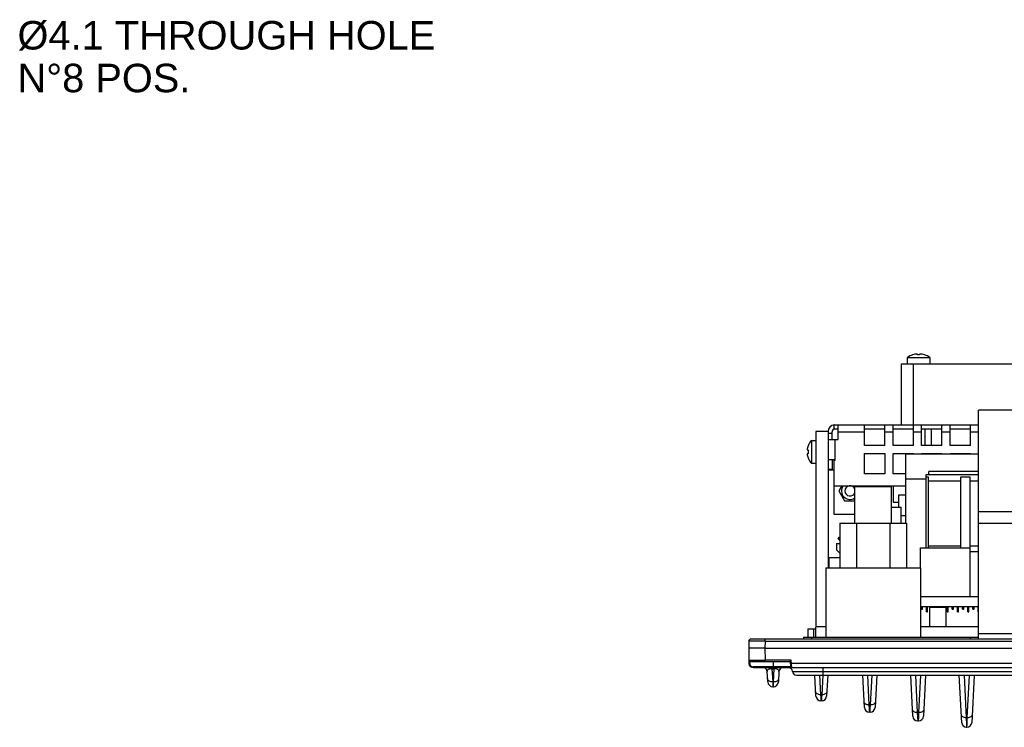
# Model space of a CAD drawing. Header units: millimetres. Extents: x 23 to 485, y 64 to 313.
# Tile 9 of 18: x 272 to 393, y 78 to 165. Entities that reach past the tile are written whole.
import ezdxf

# ---------------------------------------------------------------- set-up
doc = ezdxf.new("R2010")
doc.units = ezdxf.units.MM
doc.styles.get("Standard").update_dxf_attribs({"font": 'arial.ttf', "height": 4})

msp = doc.modelspace()

# ---------------------------------------------------------------- linework, layer by layer
at = {"color": 7, "linetype": 'Continuous'}
for p, q in [((381.2653, 123.7367), (381.2653, 122.9655)), ((381.2653, 123.7367), (384.0653, 123.7367)), ((381.9153, 124.047), (381.9153, 124.0503)), ((382.5403, 124.047), (382.5403, 124.1592)), ((382.7903, 124.1592), (382.7903, 124.047)), ((383.4153, 124.0503), (383.4153, 124.047)), ((384.0653, 123.7367), (384.0653, 122.9655)), ((380.5403, 122.9655), (380.5403, 115.4655)), ((380.5403, 122.9655), (420.5403, 122.9655)), ((390.0403, 89.1387), (390.0403, 117.2637)), ((411.0403, 117.2637), (390.0403, 117.2637)), ((372.2903, 114.9655), (372.2903, 115.4655)), ((372.2903, 115.4655), (390.0403, 115.4655)), ((372.2903, 114.9655), (372.7903, 114.9655)), ((372.7903, 113.6387), (372.7903, 115.4655)), ((376.0403, 112.9387), (376.0403, 115.4655)), ((376.0403, 114.9655), (378.5403, 114.9655)), ((378.5403, 112.9387), (378.5403, 115.4655)), ((379.5403, 112.9387), (379.5403, 115.4655)), ((379.5403, 114.9655), (382.0403, 114.9655)), ((382.0403, 112.9387), (382.0403, 115.4655)), ((383.0403, 112.9387), (383.0403, 115.4655)), ((383.0403, 114.9655), (385.5403, 114.9655)), ((383.4697, 112.9387), (383.4697, 114.9655)), ((384.2698, 112.9387), (384.2698, 114.9655)), ((385.5403, 112.9387), (385.5403, 115.4655)), ((386.5403, 112.9387), (386.5403, 115.4655)), ((386.5403, 114.9655), (389.0403, 114.9655)), ((389.0403, 112.9387), (389.0403, 115.4655)), ((370.0403, 114.6387), (370.0403, 91.0137)), ((371.5403, 114.6387), (370.0403, 114.6387)), ((371.5403, 114.6387), (371.5403, 97.8887)), ((371.5403, 114.4387), (372.0403, 114.4387)), ((372.0403, 113.6387), (372.0403, 114.5905)), ((369.0917, 112.8887), (369.1093, 112.8887)), ((369.5403, 110.7387), (369.5403, 113.5387)), ((369.5403, 113.5387), (370.0403, 113.5387)), ((371.5403, 113.6387), (372.7903, 113.6387)), ((378.5403, 112.9387), (376.0403, 112.9387)), ((382.0403, 112.9387), (379.5403, 112.9387)), ((385.5403, 112.9387), (383.0403, 112.9387)), ((389.0403, 112.9387), (386.5403, 112.9387)), ((368.9729, 112.3887), (369.1093, 112.3887)), ((369.1093, 111.8887), (368.9729, 111.8887)), ((369.0917, 111.3887), (369.1093, 111.3887)), ((376.0403, 109.4387), (376.0403, 111.9387)), ((376.0403, 111.9387), (378.5403, 111.9387)), ((378.5403, 111.9387), (378.5403, 109.4387)), ((379.5403, 109.4386), (379.5403, 111.9386)), ((379.5403, 111.9386), (382.0403, 111.9386)), ((381.0973, 103.3887), (381.0973, 111.8387)), ((390.0403, 111.8387), (381.0973, 111.8387)), ((382.0403, 111.9386), (382.0403, 111.8387)), ((383.0403, 111.8387), (383.0403, 111.9386)), ((383.0403, 111.9386), (385.5403, 111.9386)), ((383.4697, 111.8387), (383.4697, 111.9386)), ((384.2698, 111.8387), (384.2698, 111.9386)), ((385.5403, 111.9386), (385.5403, 111.8387)), ((386.5403, 111.8387), (386.5403, 111.9386)), ((386.5403, 111.9386), (389.0403, 111.9386)), ((389.0403, 111.9386), (389.0403, 111.8387)), ((369.5403, 110.7387), (370.0403, 110.7387)), ((372.4153, 111.1387), (371.5403, 111.1387)), ((372.0403, 111.1387), (372.0403, 109.9387)), ((372.2903, 104.4387), (372.2903, 111.1337)), ((372.2903, 111.1337), (372.4153, 111.1337)), ((372.0403, 109.9655), (371.5403, 109.9655)), ((371.5403, 109.9387), (372.2903, 109.9387)), ((378.5403, 109.4387), (376.0403, 109.4387)), ((381.0973, 109.4386), (379.5403, 109.4386)), ((383.5973, 100.3387), (383.5973, 109.3387)), ((383.5973, 109.3387), (383.9403, 109.3387)), ((383.5973, 109.0887), (383.8473, 109.0887)), ((383.8473, 109.0887), (383.8473, 100.3387)), ((383.9403, 109.3137), (383.9403, 109.7137)), ((390.0403, 109.7137), (383.9403, 109.7137)), ((390.0403, 109.3137), (383.9403, 109.3137)), ((387.8473, 100.3387), (387.8473, 109.0887)), ((387.8473, 109.0887), (388.9473, 109.0887)), ((388.9473, 109.0887), (388.9473, 100.3387)), ((372.2903, 107.9655), (381.0973, 107.9655)), ((373.2165, 107.9655), (372.8547, 107.3387)), ((374.8385, 103.3887), (374.8385, 107.8887)), ((374.8385, 107.8887), (379.3385, 107.8887)), ((375.3084, 107.8887), (375.2641, 107.9655)), ((376.0403, 107.9655), (376.0403, 107.8887)), ((378.5403, 107.8887), (378.5403, 107.9655)), ((379.3385, 103.3887), (379.3385, 107.8887)), ((379.5403, 107.9655), (379.5403, 105.9387)), ((381.0973, 108.8387), (383.5973, 108.8387)), ((383.8473, 108.5887), (387.8473, 108.5887)), ((388.9473, 108.5887), (390.0403, 108.5887)), ((372.8547, 107.3387), (373.5475, 106.1387)), ((380.2623, 105.3387), (380.2623, 106.8387)), ((380.2623, 106.8387), (381.0973, 106.8387)), ((373.5475, 106.1387), (374.8385, 106.1387)), ((379.3385, 105.3387), (380.5428, 105.3387)), ((379.5403, 105.9387), (380.2623, 105.9387)), ((380.5428, 103.3887), (380.5428, 105.3387)), ((374.8385, 104.4387), (372.2903, 104.4387)), ((380.5428, 104.3387), (381.0973, 104.3387)), ((411.0403, 104.7637), (390.0403, 104.7637)), ((372.9737, 103.3887), (372.9737, 97.8887)), ((372.9737, 103.3887), (381.2034, 103.3887)), ((375.0259, 103.3887), (375.0259, 97.8887)), ((379.1511, 103.3887), (379.1511, 97.8887)), ((381.2034, 103.3887), (381.2034, 97.8887)), ((372.5858, 100.8792), (372.5858, 100.1172)), ((372.5858, 100.8792), (372.9737, 100.8792)), ((372.8719, 101.6412), (372.7282, 101.4975)), ((372.7282, 101.4975), (372.9737, 101.252)), ((372.8719, 101.6412), (372.9737, 101.5394)), ((383.8473, 100.5887), (387.8473, 100.5887)), ((388.9473, 100.5887), (390.0403, 100.5887)), ((372.5858, 100.1172), (372.9737, 99.6942)), ((382.8982, 97.8887), (382.8982, 100.3387)), ((382.8982, 100.3387), (388.9942, 100.3387)), ((388.9942, 94.3387), (388.9942, 100.3387)), ((390.0403, 99.8387), (388.9942, 99.8387)), ((371.6333, 99.1647), (371.6333, 97.8887)), ((371.6333, 99.1647), (372.9737, 99.1647)), ((371.2635, 97.8887), (371.2635, 89.3887)), ((371.2635, 97.8887), (382.9135, 97.8887)), ((382.9135, 97.8887), (382.9135, 89.3887)), ((390.0403, 94.3387), (382.9135, 94.3387)), ((382.9135, 93.1387), (390.0403, 93.1387)), ((382.9871, 92.8147), (382.9871, 93.1387)), ((382.9871, 92.8147), (383.1395, 92.8147)), ((383.0506, 92.8147), (383.0506, 93.1387)), ((383.076, 92.8147), (383.076, 93.1387)), ((383.1395, 92.8147), (383.1395, 93.1387)), ((383.6221, 92.4972), (383.6221, 93.1387)), ((383.6221, 92.4972), (383.7745, 92.4972)), ((383.6856, 92.4972), (383.6856, 93.1387)), ((383.711, 92.4972), (383.711, 93.1387)), ((383.7745, 92.4972), (383.7745, 93.1387)), ((384.1403, 93.1387), (384.0403, 93.0387)), ((384.0403, 90.6387), (384.0403, 93.0387)), ((384.0403, 93.0387), (386.0403, 93.0387)), ((385.9403, 93.1387), (386.0403, 93.0387)), ((386.0403, 90.6387), (386.0403, 93.0387)), ((386.1621, 92.4972), (386.1621, 93.1387)), ((386.1621, 92.4972), (386.3145, 92.4972)), ((386.2256, 92.4972), (386.2256, 93.1387)), ((386.251, 92.4972), (386.251, 93.1387)), ((386.3145, 92.4972), (386.3145, 93.1387)), ((386.7971, 92.8147), (386.7971, 93.1387)), ((386.7971, 92.8147), (386.9495, 92.8147)), ((386.8606, 92.8147), (386.8606, 93.1387)), ((386.886, 92.8147), (386.886, 93.1387)), ((386.9495, 92.8147), (386.9495, 93.1387)), ((387.4321, 92.4972), (387.4321, 93.1387)), ((387.4321, 92.4972), (387.5845, 92.4972)), ((387.4956, 92.4972), (387.4956, 93.1387)), ((387.521, 92.4972), (387.521, 93.1387)), ((387.5845, 92.4972), (387.5845, 93.1387)), ((388.0671, 92.8147), (388.0671, 93.1387)), ((388.0671, 92.8147), (388.2195, 92.8147)), ((388.1306, 92.8147), (388.1306, 93.1387)), ((388.156, 92.8147), (388.156, 93.1387)), ((388.2195, 92.8147), (388.2195, 93.1387)), ((388.7021, 92.4972), (388.7021, 93.1387)), ((388.7021, 92.4972), (388.8545, 92.4972)), ((388.7656, 92.4972), (388.7656, 93.1387)), ((388.791, 92.4972), (388.791, 93.1387)), ((388.8545, 92.4972), (388.8545, 93.1387)), ((389.3371, 92.8147), (389.3371, 93.1387)), ((389.3371, 92.8147), (389.4895, 92.8147)), ((389.4006, 92.8147), (389.4006, 93.1387)), ((389.426, 92.8147), (389.426, 93.1387)), ((389.4895, 92.8147), (389.4895, 93.1387)), ((389.9721, 92.4972), (389.9721, 93.1387)), ((390.0356, 92.4972), (389.9721, 92.4972)), ((369.0403, 90.3887), (369.0403, 89.3887)), ((369.0403, 90.3887), (370.0403, 90.3887)), ((369.7903, 89.3887), (369.7903, 90.3887)), ((370.0403, 89.3887), (370.0403, 90.6387)), ((371.2635, 90.6387), (370.0403, 90.6387)), ((390.0403, 90.6387), (382.9135, 90.6387)), ((361.8052, 88.8931), (361.7903, 88.0387)), ((439.0254, 89.1387), (362.0552, 89.1387)), ((368.5403, 89.3887), (368.5403, 89.1387)), ((368.5403, 89.3887), (390.0403, 89.3887)), ((389.0403, 89.1387), (389.0403, 89.3887)), ((361.7903, 88.0387), (361.8236, 86.13)), ((363.79, 88.0387), (361.7903, 88.0387)), ((363.79, 88.0387), (437.2906, 88.0387)), ((361.8165, 86.5361), (362.0844, 86.5351)), ((361.9665, 86.3887), (366.9153, 86.3887)), ((362.0844, 86.5351), (362.3302, 86.535)), ((362.3302, 86.535), (363.4004, 86.5356)), ((363.4004, 86.5356), (363.8162, 86.5361)), ((366.9729, 85.73), (366.9146, 86.3965)), ((362.3235, 85.6387), (434.0081, 85.6387)), ((364.1343, 83.8769), (364.0668, 85.1649)), ((365.5138, 85.1649), (365.4463, 83.8769)), ((364.7373, 83.8704), (364.7415, 83.7525)), ((364.7415, 83.7525), (364.7584, 83.2846)), ((364.8222, 83.2846), (364.8391, 83.7525)), ((364.8391, 83.7525), (364.8433, 83.8704)), ((367.6622, 84.6887), (433.4184, 84.6887)), ((370.0605, 82.1349), (369.9265, 84.691)), ((371.5041, 84.691), (371.3701, 82.1349)), ((376.0105, 80.7349), (375.8032, 84.691)), ((377.5274, 84.691), (377.3201, 80.735)), ((381.9605, 79.6497), (381.6963, 84.691)), ((383.5343, 84.691), (383.2701, 79.6497)), ((387.9765, 78.868), (387.6713, 84.691)), ((389.508, 84.6663), (389.2041, 78.868)), ((364.7584, 83.2846), (364.8222, 83.2846)), ((370.6305, 82.2986), (370.6417, 82.0185)), ((370.7889, 82.0185), (370.8001, 82.2986)), ((370.6417, 82.0185), (370.6597, 81.5663)), ((370.7709, 81.5663), (370.6597, 81.5663)), ((370.7709, 81.5663), (370.7769, 81.717)), ((370.7769, 81.717), (370.7889, 82.0185)), ((376.5728, 81.045), (376.5928, 80.5682)), ((376.5928, 80.5682), (376.6097, 80.1664)), ((376.7209, 80.1664), (376.6097, 80.1664)), ((376.7209, 80.1664), (376.7285, 80.3472)), ((376.7285, 80.3472), (376.7378, 80.5682)), ((376.7378, 80.5682), (376.7578, 81.045)), ((382.5152, 80.1063), (382.5393, 79.55)), ((382.6913, 79.55), (382.7154, 80.1063)), ((382.5393, 79.55), (382.5597, 79.0811)), ((382.5597, 79.0811), (382.6709, 79.0811)), ((382.6709, 79.0811), (382.6913, 79.55)), ((388.5235, 79.471), (388.559, 78.6741)), ((388.559, 78.6741), (388.5757, 78.2994)), ((388.605, 78.2994), (388.6216, 78.6741)), ((388.6216, 78.6741), (388.6571, 79.471)), ((388.5757, 78.2994), (388.605, 78.2994))]:
    msp.add_line(p, q, dxfattribs=at)
at = {"color": 9, "linetype": 'Continuous'}
for p, q in [((382.0403, 115.4655), (382.0403, 122.9655)), ((372.7903, 114.5905), (376.0403, 114.5905)), ((378.5403, 114.5905), (379.5403, 114.5905)), ((382.0403, 114.5905), (383.0403, 114.5905)), ((385.5403, 114.5905), (386.5403, 114.5905)), ((389.0403, 114.5905), (390.0403, 114.5905)), ((372.4153, 111.1337), (372.4153, 113.6387)), ((390.0403, 103.3887), (398.0403, 103.3887)), ((372.9737, 101.4736), (372.8629, 101.3628)), ((398.0403, 89.7637), (390.0403, 89.7637)), ((363.8049, 88.8931), (363.79, 88.0387)), ((363.8049, 88.8931), (363.8049, 89.1387)), ((363.8049, 88.8931), (437.2757, 88.8931)), ((369.5403, 89.1387), (369.5403, 89.3887)), ((363.79, 88.0387), (363.8162, 86.5361)), ((361.9236, 86.123), (361.9188, 86.3965)), ((363.8162, 86.3887), (363.8162, 86.5361)), ((367.0026, 86.5361), (363.8162, 86.5361)), ((364.7903, 86.3887), (364.7903, 85.6387)), ((367.0382, 86.13), (367.0026, 86.5361)), ((434.0424, 86.13), (367.0382, 86.13)), ((367.0427, 86.0654), (367.0382, 86.13)), ((367.0723, 85.6429), (367.0427, 86.0654)), ((362.3235, 85.6387), (362.3235, 85.73)), ((366.9729, 85.73), (362.3235, 85.73)), ((364.6523, 85.4923), (364.6523, 85.6387)), ((364.6523, 85.4923), (364.7373, 83.8704)), ((364.6523, 85.4923), (364.9283, 85.4923)), ((364.8433, 83.8704), (364.9283, 85.4923)), ((364.9283, 85.6387), (364.9283, 85.4923)), ((367.0726, 85.6387), (367.0723, 85.6429)), ((367.1628, 85.1637), (433.9178, 85.1637)), ((370.9403, 84.6887), (370.9403, 85.6387)), ((364.8433, 83.8704), (364.7373, 83.8704)), ((370.5047, 84.6993), (370.6305, 82.2986)), ((370.8001, 82.2986), (370.9254, 84.6895)), ((376.3819, 84.6887), (376.5728, 81.045)), ((376.7578, 81.045), (376.9487, 84.6887)), ((382.275, 84.6887), (382.5152, 80.1063)), ((382.7154, 80.1063), (382.9556, 84.6887)), ((388.2511, 84.6684), (388.5235, 79.471)), ((388.6571, 79.471), (388.9298, 84.6734)), ((370.8001, 82.2986), (370.6305, 82.2986)), ((376.7578, 81.045), (376.5728, 81.045)), ((382.7154, 80.1063), (382.5152, 80.1063)), ((388.6571, 79.471), (388.5235, 79.471))]:
    msp.add_line(p, q, dxfattribs=at)
at = {"color": 7, "linetype": 'Continuous'}
for centre, radius, start, end in [((382.6653, 121.6655), 2.5, 107.457603, 124.055798), ((382.6653, 121.6655), 2.4969, 92.869576, 107.48017), ((382.6653, 121.6655), 2.3848, 86.995508, 93.004492), ((382.6653, 121.6655), 2.4969, 72.51983, 87.130424), ((382.6653, 121.6655), 2.5, 55.944202, 72.542397), ((372.4153, 114.5905), 0.875, 98.239307, 176.824253), ((372.4153, 114.5905), 0.375, 97.807138, 180), ((370.8736, 112.1387), 1.9171, 156.96984, 172.506992), ((370.8736, 112.1387), 1.9333, 133.602819, 157.174177), ((370.8736, 112.1387), 1.9171, 187.493008, 203.03016), ((370.8736, 112.1387), 1.7819, 171.934953, 188.065047), ((370.8736, 112.1387), 1.9333, 202.825823, 226.397181), ((374.2403, 107.3387), 1.05, 143.323827, 304.797064), ((374.2403, 107.3387), 0.625, 16.788653, 343.240243), ((374.2403, 107.3387), 1.05, 31.640221, 36.667688), ((371.9153, 91.0137), 1.875, 180, 191.550134), ((362.0552, 88.8887), 0.25, 89.999997, 179.999791), ((361.9665, 86.5387), 0.15, 181.000033, 269.998136), ((362.3235, 86.1387), 0.5, 181, 270), ((363.5674, 85.1387), 0.5, 3, 90), ((366.0132, 85.1387), 0.5, 90, 177), ((366.6634, 85.1387), 0.5, 2.865984, 90), ((367.0726, 85.7387), 0.1, 185, 270), ((367.6622, 85.1887), 0.5, 182.865984, 270), ((364.7584, 83.9096), 0.625, 183.000001, 269.999943), ((364.8222, 83.9096), 0.625, 270.000059, 357.00112), ((370.6597, 82.1663), 0.6, 182.998356, 269.999913), ((370.7709, 82.1663), 0.6, 270.000098, 357.001631), ((376.6097, 80.7663), 0.6, 183.000009, 269.999878), ((376.7209, 80.7663), 0.6, 270.000122, 357.0021), ((382.5597, 79.6811), 0.6, 182.997603, 269.999866), ((382.6709, 79.6811), 0.6, 270.000134, 357.002557), ((388.5757, 78.8994), 0.6, 182.99696, 269.99984), ((388.605, 78.8994), 0.6, 270.000159, 357.003038)]:
    msp.add_arc(centre, radius, start, end, dxfattribs=at)
at = {"color": 9, "linetype": 'Continuous'}
for centre, radius, start, end in [((362.3217, 86.1301), 0.3982, 181.025242, 188.694393), ((362.3271, 86.1308), 0.4036, 188.678198, 203.200412), ((362.3235, 86.13), 0.3999, 203.288593, 262.406913), ((362.3237, 86.1281), 0.3981, 262.334362, 269.974219), ((364.5501, 84.8003), 0.6827, 109.047757, 111.055134), ((364.6293, 84.3907), 1.1018, 88.803047, 91.370551), ((364.4262, 84.2964), 0.3135, 183.065587, 193.776605)]:
    msp.add_arc(centre, radius, start, end, dxfattribs=at)
at = {"color": 7, "linetype": 'Continuous'}
for points, knots in [([(363.8049, 88.8931), (363.675, 88.8933), (363.4199, 88.8939), (363.0496, 88.8944), (362.7082, 88.8948), (362.4091, 88.8948), (362.1914, 88.895), (362.0472, 88.8945), (361.9629, 88.8949), (361.8988, 88.893), (361.8471, 88.8966), (361.8258, 88.8894), (361.8053, 88.8963), (361.8052, 88.8931)], [0, 0, 0, 0, 0.19491772, 0.38271341, 0.55556428, 0.70705367, 0.83144482, 0.88187981, 0.92384645, 0.95691805, 0.98074602, 0.99515617, 1, 1, 1, 1]), ([(366.9146, 86.3965), (366.9139, 86.405), (366.9258, 86.4258), (366.9542, 86.4715), (366.983, 86.5093), (367.0026, 86.5361)], [0, 0, 0, 0, 0.15473071, 0.39968179, 1, 1, 1, 1])]:
    msp.add_open_spline(points, degree=3, knots=knots, dxfattribs=at)
at = {"color": 9, "linetype": 'Continuous'}
for points, knots in [([(361.9236, 86.123), (361.9001, 86.1226), (361.8657, 86.1216), (361.8384, 86.1266), (361.8237, 86.1272), (361.8236, 86.13)], [0, 0, 0, 0, 0.70097928, 0.91738693, 1, 1, 1, 1]), ([(367.0382, 86.13), (367.0255, 86.1289), (367.0028, 86.1276), (366.9696, 86.1227), (366.954, 86.1263), (366.9388, 86.1205), (366.9386, 86.123)], [0, 0, 0, 0, 0.3820009, 0.70676357, 0.9233177, 1, 1, 1, 1]), ([(364.3048, 85.4374), (364.233, 85.4098), (364.1142, 85.3449), (364.0641, 85.2148), (364.0668, 85.1649)], [0, 0, 0, 0, 0.60633465, 1, 1, 1, 1]), ([(364.6029, 85.4922), (364.5757, 85.4915), (364.4825, 85.4858), (364.3898, 85.4672), (364.3273, 85.4456)], [0, 0, 0, 0, 0.29207528, 1, 1, 1, 1]), ([(365.2533, 85.4456), (365.2321, 85.4529), (365.1267, 85.4839), (365.0156, 85.4941), (364.9283, 85.4923)], [0, 0, 0, 0, 0.20405777, 1, 1, 1, 1]), ([(365.5138, 85.1649), (365.5166, 85.2168), (365.4605, 85.3545), (365.3314, 85.4186), (365.2533, 85.4456)], [0, 0, 0, 0, 0.38614185, 1, 1, 1, 1]), ([(364.7373, 83.8704), (364.5996, 83.8668), (364.3428, 83.9108), (364.1482, 84.1134), (364.1217, 84.2217)], [0, 0, 0, 0, 0.55270491, 1, 1, 1, 1]), ([(365.4675, 84.2796), (365.4645, 84.2226), (365.4221, 84.1022), (365.2757, 83.9675), (365.074, 83.8843), (364.9217, 83.8683), (364.8433, 83.8704)], [0, 0, 0, 0, 0.21002383, 0.4448941, 0.71169996, 1, 1, 1, 1]), ([(370.6305, 82.2986), (370.4873, 82.2948), (370.2707, 82.3409), (370.075, 82.521), (370.0342, 82.6366), (370.0313, 82.6914)], [0, 0, 0, 0, 0.5521254, 0.78858454, 1, 1, 1, 1]), ([(371.3993, 82.6914), (371.3964, 82.6367), (371.3556, 82.5211), (371.16, 82.3409), (370.9433, 82.2948), (370.8001, 82.2986)], [0, 0, 0, 0, 0.21131745, 0.44763516, 1, 1, 1, 1]), ([(376.5728, 81.045), (376.4297, 81.0413), (376.213, 81.0874), (376.0174, 81.2675), (375.9765, 81.3831), (375.9737, 81.4379)], [0, 0, 0, 0, 0.55212531, 0.78858451, 1, 1, 1, 1]), ([(377.3569, 81.4379), (377.3541, 81.3832), (377.3133, 81.2676), (377.1177, 81.0874), (376.901, 81.0413), (376.7578, 81.045)], [0, 0, 0, 0, 0.21131745, 0.44763516, 1, 1, 1, 1]), ([(382.5152, 80.1063), (382.372, 80.1025), (382.1554, 80.1486), (381.9597, 80.3287), (381.9189, 80.4443), (381.916, 80.4991)], [0, 0, 0, 0, 0.55212529, 0.78858451, 1, 1, 1, 1]), ([(383.3146, 80.4991), (383.3117, 80.4444), (383.271, 80.3288), (383.0754, 80.1486), (382.8587, 80.1025), (382.7154, 80.1063)], [0, 0, 0, 0, 0.21131745, 0.44763516, 1, 1, 1, 1]), ([(388.5235, 79.471), (388.3803, 79.4672), (388.1637, 79.5133), (387.968, 79.6934), (387.9272, 79.8091), (387.9243, 79.8638)], [0, 0, 0, 0, 0.55212539, 0.78858453, 1, 1, 1, 1]), ([(389.2563, 79.8638), (389.2535, 79.8091), (389.2127, 79.6935), (389.0171, 79.5133), (388.8004, 79.4672), (388.6571, 79.471)], [0, 0, 0, 0, 0.21131746, 0.44763517, 1, 1, 1, 1])]:
    msp.add_open_spline(points, degree=3, knots=knots, dxfattribs=at)

# ---------------------------------------------------------------- texts
at = {"color": 2, "linetype": 'Continuous', "insert": (271.9324, 165.0691), "char_height": 3.5, "width": 112.5, "attachment_point": 1, "line_spacing_factor": 0.9}
msp.add_mtext('%%C4.1 THROUGH HOLE\\PN°8 POS.', dxfattribs=at)

doc.saveas('drawing.dxf')
